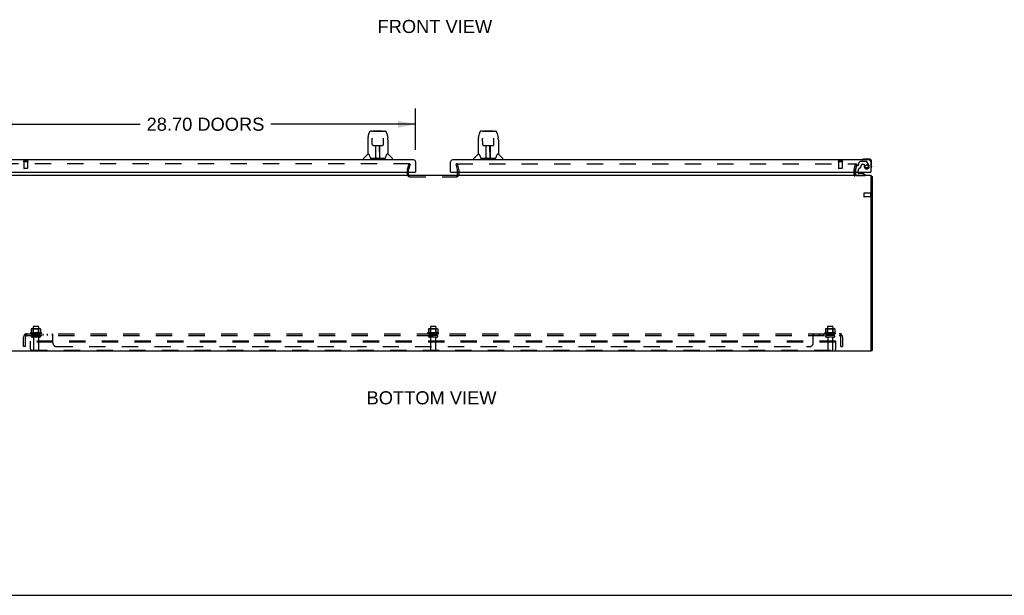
# Model space of a CAD drawing. Header units: inches. Extents: x 0 to 203, y 0 to 131.
# Tile 2 of 12: x 34 to 101, y 0 to 39. Entities that reach past the tile are written whole.
import ezdxf

# ---------------------------------------------------------------- set-up
doc = ezdxf.new("R2010")
doc.units = ezdxf.units.IN
doc.header["$LTSCALE"] = 11.137931
doc.header["$MEASUREMENT"] = 0
doc.linetypes.add('HIDDEN', pattern=[0.2, 0.1, -0.1])
doc.layers.get('0').update_dxf_attribs({"linetype": 'CONTINUOUS'})
for name, color, linetype in [('DEFAULT_2', 8, 'HIDDEN'), ('DIMENSIONS', 7, 'CONTINUOUS'), ('DOOR_ASSEMBLY_LEFT', 7, 'CONTINUOUS'), ('DOOR_ASSEMBLY_RIGHT', 7, 'CONTINUOUS'), ('SUBPANEL', 7, 'CONTINUOUS')]:
    doc.layers.add(name, color=color, linetype=linetype)
doc.styles.get("Standard").update_dxf_attribs({"font": 'arial.ttf'})
doc.dimstyles.new('DIMSTYLE_1', dxfattribs={"dimtxt": 0.893417, "dimasz": 1.191223, "dimexe": 0.09, "dimexo": 0.07, "dimgap": 0.0375, "dimtad": 0, "dimtih": 1, "dimtoh": 1, "dimzin": 4, "dimdsep": 46, "dimtxsty": 'Standard', "dimblk": '_FILLED', "dimblk1": '_FILLED', "dimblk2": '_FILLED', "dimcen": 0.09, "dimazin": 1, "dimtfac": 1, "dimtdec": 3, "dimtofl": 0, "dimtmove": 0, "dimatfit": 3, "dimldrblk": '_FILLED', "dimfxl": 0, "dimtolj": 1, "dimtzin": 4, "dimarcsym": 0})

# ---------------------------------------------------------------- blocks, each defined once
blk = doc.blocks.new('_FILLED')
at = {"color": 0, "linetype": 'ByBlock'}
blk.add_solid([(0, 0), (-1, 0.2), (-1, -0.2)], dxfattribs=at)
blk = doc.blocks.new('*D5')
at = {"layer": 'DIMENSIONS', "color": 2, "linetype": 'Continuous'}
for p, q in [((32.343, 30.44), (32.343, 33.256)), ((61.043, 30.44), (61.043, 33.256)), ((32.343, 32.184), (42.228, 32.184)), ((61.043, 32.184), (51.159, 32.184))]:
    blk.add_line(p, q, dxfattribs=at)
at = {"layer": 'DIMENSIONS', "color": 2, "linetype": 'Continuous', "xscale": 1.1912225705, "yscale": 1.1912225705, "zscale": 1.1912225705, "rotation": 180}
blk.add_blockref('_FILLED', (32.343, 32.184), dxfattribs=at)
at = {"layer": 'DIMENSIONS', "color": 2, "linetype": 'Continuous', "xscale": 1.1912225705, "yscale": 1.1912225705, "zscale": 1.1912225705}
blk.add_blockref('_FILLED', (61.043, 32.184), dxfattribs=at)
at = {"layer": 'DIMENSIONS', "color": 2, "linetype": 'Continuous', "insert": (46.693, 32.631), "char_height": 0.89342, "width": 8.03743, "attachment_point": 2, "line_spacing_factor": 0.9}
blk.add_mtext('28.70 DOORS', dxfattribs=at)

msp = doc.modelspace()

# ---------------------------------------------------------------- linework, layer by layer
at = {"color": 3, "linetype": 'Continuous'}
for p, q in [((92.164, 28.673), (32.314, 28.673)), ((60.564, 28.743), (60.564, 28.916)), ((63.914, 28.743), (63.914, 28.916)), ((91.064, 28.743), (91.064, 28.916)), ((92.164, 16.673), (92.164, 28.673)), ((92.239, 28.61), (92.239, 16.736)), ((92.164, 16.673), (32.314, 16.673))]:
    msp.add_line(p, q, dxfattribs=at)
at = {"color": 7, "linetype": 'Continuous'}
for p, q in [((92.164, 28.61), (92.239, 28.61)), ((92.164, 16.736), (92.239, 16.736)), ((0, 0), (202.508, 0))]:
    msp.add_line(p, q, dxfattribs=at)
at = {"color": 3, "linetype": 'Continuous'}
for points in [[(92.195, 28.632), (92.197, 28.63), (92.198, 28.629), (92.2, 28.628), (92.202, 28.627), (92.205, 28.626), (92.207, 28.625), (92.209, 28.624), (92.212, 28.623), (92.215, 28.623), (92.217, 28.622)], [(92.217, 28.622), (92.222, 28.621), (92.224, 28.62), (92.226, 28.619), (92.228, 28.619), (92.23, 28.618), (92.232, 28.618), (92.233, 28.617), (92.235, 28.616), (92.236, 28.615), (92.237, 28.615), (92.237, 28.614), (92.238, 28.613), (92.238, 28.612), (92.239, 28.611), (92.239, 28.61)]]:
    msp.add_lwpolyline(points, dxfattribs=at)
at = {"color": 7, "linetype": 'Continuous'}
for centre, start, end in [((60.634, 28.743), 180, 186.46878), ((63.844, 28.743), 353.53122, 360)]:
    msp.add_arc(centre, 0.07, start, end, dxfattribs=at)
at = {"color": 3, "linetype": 'Continuous'}
for centre, radius, start, end in [((60.634, 28.743), 0.07, 186.46878, 270), ((63.844, 28.743), 0.07, 270, 353.53122), ((91.134, 28.743), 0.07, 180, 270), ((92.094, 28.528), 0.145, 45.39862, 61.13153)]:
    msp.add_arc(centre, radius, start, end, dxfattribs=at)
at = {"layer": 'DEFAULT_2', "color": 8, "linetype": 'HIDDEN'}
for p, q in [((60.645, 29.486), (33.33, 29.486)), ((60.489, 28.743), (60.489, 29.072)), ((60.493, 29.102), (60.596, 29.486)), ((60.564, 28.916), (60.564, 29.072)), ((60.668, 29.466), (60.565, 29.082)), ((60.668, 29.466), (60.596, 29.486)), ((60.647, 29.486), (60.645, 29.486)), ((63.809, 29.466), (63.882, 29.486)), ((63.912, 29.082), (63.809, 29.466)), ((63.832, 29.486), (91.147, 29.486)), ((63.882, 29.486), (63.985, 29.102)), ((63.914, 28.916), (63.914, 29.072)), ((63.989, 29.072), (63.989, 28.743)), ((90.989, 28.743), (90.989, 29.072)), ((90.993, 29.102), (91.096, 29.486)), ((91.064, 28.916), (91.064, 29.072)), ((91.168, 29.466), (91.065, 29.082)), ((91.168, 29.466), (91.096, 29.486)), ((91.149, 29.486), (91.147, 29.486)), ((60.634, 28.598), (63.844, 28.598)), ((91.664, 27.462), (91.664, 27.234)), ((92.121, 27.472), (91.674, 27.472)), ((92.121, 27.224), (91.674, 27.224)), ((92.121, 27.49), (92.121, 27.206)), ((34.795, 18.188), (34.795, 17.97)), ((35.369, 18.209), (34.858, 18.209)), ((34.93, 18.189), (34.91, 18.209)), ((34.93, 17.893), (34.93, 18.189)), ((35.297, 18.189), (34.93, 18.189)), ((34.931, 18.343), (34.931, 17.748)), ((35.267, 18.373), (34.961, 18.373)), ((35.297, 18.343), (35.297, 17.748)), ((35.297, 18.189), (35.317, 18.209)), ((35.297, 17.893), (35.297, 18.189)), ((35.432, 18.188), (35.432, 17.97)), ((61.92, 18.188), (61.92, 17.97)), ((62.494, 18.209), (61.983, 18.209)), ((62.055, 18.189), (62.035, 18.209)), ((62.422, 18.189), (62.055, 18.189)), ((62.055, 17.893), (62.055, 18.189)), ((62.056, 18.343), (62.056, 17.748)), ((62.392, 18.373), (62.086, 18.373)), ((62.422, 18.343), (62.422, 17.748)), ((62.422, 18.189), (62.442, 18.209)), ((62.422, 17.893), (62.422, 18.189)), ((62.557, 18.188), (62.557, 17.97)), ((89.045, 18.188), (89.045, 17.97)), ((89.619, 18.209), (89.108, 18.209)), ((89.18, 18.189), (89.16, 18.209)), ((89.547, 18.189), (89.18, 18.189)), ((89.18, 17.893), (89.18, 18.189)), ((89.181, 18.343), (89.181, 17.748)), ((89.517, 18.373), (89.211, 18.373)), ((89.547, 18.343), (89.547, 17.748)), ((89.547, 18.189), (89.567, 18.209)), ((89.547, 17.893), (89.547, 18.189)), ((89.682, 18.188), (89.682, 17.97)), ((35.469, 17.943), (34.758, 17.943)), ((34.779, 17.873), (35.448, 17.873)), ((35.378, 17.748), (34.849, 17.748)), ((35.378, 17.642), (34.849, 17.642)), ((34.93, 17.893), (34.91, 17.873)), ((35.297, 17.893), (34.93, 17.893)), ((34.948, 17.58), (34.948, 16.778)), ((35.28, 17.58), (35.28, 16.778)), ((35.297, 17.893), (35.317, 17.873)), ((62.594, 17.943), (61.883, 17.943)), ((61.904, 17.873), (62.573, 17.873)), ((62.503, 17.748), (61.974, 17.748)), ((62.503, 17.642), (61.974, 17.642)), ((62.055, 17.893), (62.035, 17.873)), ((62.422, 17.893), (62.055, 17.893)), ((62.073, 17.58), (62.073, 16.778)), ((62.405, 17.58), (62.405, 16.778)), ((62.422, 17.893), (62.442, 17.873)), ((89.719, 17.943), (89.008, 17.943)), ((89.029, 17.873), (89.698, 17.873)), ((89.628, 17.748), (89.099, 17.748)), ((89.628, 17.642), (89.099, 17.642)), ((89.18, 17.893), (89.16, 17.873)), ((89.547, 17.893), (89.18, 17.893)), ((89.198, 17.58), (89.198, 16.778)), ((89.53, 17.58), (89.53, 16.778)), ((89.547, 17.893), (89.567, 17.873)), ((34.739, 16.808), (34.739, 17.373)), ((89.739, 17.373), (34.739, 17.373)), ((89.739, 17.298), (34.739, 17.298)), ((89.739, 16.808), (89.739, 17.373)), ((34.799, 16.748), (89.679, 16.748))]:
    msp.add_line(p, q, dxfattribs=at)
for points in [[(60.657, 29.48), (60.656, 29.482), (60.654, 29.483), (60.653, 29.484), (60.652, 29.484), (60.65, 29.485), (60.648, 29.486), (60.647, 29.486)], [(60.657, 29.48), (60.658, 29.479), (60.659, 29.477), (60.659, 29.476), (60.66, 29.474), (60.66, 29.473), (60.66, 29.471)], [(60.66, 29.471), (60.66, 29.471), (60.66, 29.469), (60.66, 29.468)], [(63.832, 29.486), (63.83, 29.486), (63.829, 29.486), (63.827, 29.485), (63.826, 29.484), (63.824, 29.484), (63.823, 29.483), (63.821, 29.482), (63.82, 29.48), (63.819, 29.479), (63.819, 29.477), (63.818, 29.476), (63.818, 29.474), (63.817, 29.473), (63.817, 29.471)], [(63.817, 29.471), (63.817, 29.471), (63.817, 29.469), (63.818, 29.468)], [(91.161, 29.477), (91.16, 29.479), (91.159, 29.48), (91.158, 29.482), (91.157, 29.483), (91.156, 29.484), (91.154, 29.484), (91.152, 29.485), (91.151, 29.486), (91.149, 29.486)], [(91.161, 29.477), (91.162, 29.476), (91.162, 29.474), (91.162, 29.473), (91.162, 29.471)], [(91.162, 29.471), (91.162, 29.471), (91.162, 29.469), (91.162, 29.468)], [(34.801, 18.197), (34.799, 18.196), (34.798, 18.195), (34.797, 18.194), (34.796, 18.193), (34.795, 18.191), (34.795, 18.189), (34.795, 18.188)], [(35.427, 18.197), (35.428, 18.196), (35.429, 18.195), (35.43, 18.194), (35.431, 18.193), (35.432, 18.191), (35.432, 18.189), (35.432, 18.188)], [(61.926, 18.197), (61.924, 18.196), (61.923, 18.195), (61.922, 18.194), (61.921, 18.193), (61.92, 18.191), (61.92, 18.189), (61.92, 18.188)], [(62.552, 18.197), (62.553, 18.196), (62.554, 18.195), (62.555, 18.194), (62.556, 18.193), (62.557, 18.191), (62.557, 18.189), (62.557, 18.188)], [(89.051, 18.197), (89.049, 18.196), (89.048, 18.195), (89.047, 18.194), (89.046, 18.193), (89.045, 18.191), (89.045, 18.189), (89.045, 18.188)], [(89.677, 18.197), (89.678, 18.196), (89.679, 18.195), (89.68, 18.194), (89.681, 18.193), (89.682, 18.191), (89.682, 18.189), (89.682, 18.188)], [(34.795, 17.97), (34.795, 17.969), (34.794, 17.967), (34.794, 17.966), (34.794, 17.966), (34.793, 17.965), (34.793, 17.964), (34.793, 17.964), (34.792, 17.963), (34.792, 17.963), (34.792, 17.963), (34.791, 17.962), (34.791, 17.962), (34.791, 17.962), (34.791, 17.962), (34.79, 17.962), (34.79, 17.961), (34.79, 17.961), (34.789, 17.961)], [(35.438, 17.961), (35.438, 17.961), (35.437, 17.961), (35.437, 17.962), (35.437, 17.962), (35.436, 17.962), (35.436, 17.962), (35.436, 17.962), (35.436, 17.963), (35.435, 17.963), (35.435, 17.963), (35.434, 17.964), (35.434, 17.964), (35.434, 17.965), (35.433, 17.966), (35.433, 17.966), (35.433, 17.967), (35.433, 17.969), (35.432, 17.97)], [(61.92, 17.97), (61.92, 17.969), (61.919, 17.967), (61.919, 17.966), (61.919, 17.966), (61.918, 17.965), (61.918, 17.964), (61.918, 17.964), (61.917, 17.963), (61.917, 17.963), (61.917, 17.963), (61.916, 17.962), (61.916, 17.962), (61.916, 17.962), (61.916, 17.962), (61.915, 17.962), (61.915, 17.961), (61.915, 17.961), (61.914, 17.961)], [(62.563, 17.961), (62.563, 17.961), (62.562, 17.961), (62.562, 17.962), (62.562, 17.962), (62.561, 17.962), (62.561, 17.962), (62.561, 17.962), (62.561, 17.963), (62.56, 17.963), (62.56, 17.963), (62.559, 17.964), (62.559, 17.964), (62.559, 17.965), (62.558, 17.966), (62.558, 17.966), (62.558, 17.967), (62.558, 17.969), (62.557, 17.97)], [(89.045, 17.97), (89.045, 17.969), (89.044, 17.967), (89.044, 17.966), (89.044, 17.966), (89.043, 17.965), (89.043, 17.964), (89.043, 17.964), (89.042, 17.963), (89.042, 17.963), (89.042, 17.963), (89.041, 17.962), (89.041, 17.962), (89.041, 17.962), (89.041, 17.962), (89.04, 17.962), (89.04, 17.961), (89.04, 17.961), (89.039, 17.961)], [(89.688, 17.961), (89.688, 17.961), (89.687, 17.961), (89.687, 17.962), (89.687, 17.962), (89.686, 17.962), (89.686, 17.962), (89.686, 17.962), (89.686, 17.963), (89.685, 17.963), (89.685, 17.963), (89.684, 17.964), (89.684, 17.964), (89.684, 17.965), (89.683, 17.966), (89.683, 17.966), (89.683, 17.967), (89.683, 17.969), (89.682, 17.97)]]:
    msp.add_lwpolyline(points, dxfattribs=at)
for centre, radius, start, end in [((60.604, 29.072), 0.115, 165, 180), ((60.604, 29.072), 0.04, 165, 180), ((63.874, 29.072), 0.04, 0, 15), ((63.874, 29.072), 0.115, 0, 15), ((91.104, 29.072), 0.115, 165, 180), ((91.104, 29.072), 0.04, 165, 180), ((60.634, 28.743), 0.145, 180, 270), ((63.844, 28.743), 0.145, 270, 360), ((91.134, 28.743), 0.145, 180, 231.24508), ((91.674, 27.462), 0.01, 90, 180), ((91.674, 27.234), 0.01, 180, 270), ((92.142, 27.49), 0.0215, 0, 180), ((92.142, 27.206), 0.0215, 180, 360), ((34.858, 18.068), 0.141, 90, 113.95), ((34.961, 18.343), 0.03, 90, 180), ((35.267, 18.343), 0.03, 0, 90), ((35.369, 18.068), 0.141, 66.05, 90), ((61.983, 18.068), 0.141, 90, 113.95), ((62.086, 18.343), 0.03, 90, 180), ((62.392, 18.343), 0.03, 0, 90), ((62.494, 18.068), 0.141, 66.05, 90), ((89.108, 18.068), 0.141, 90, 113.95), ((89.211, 18.343), 0.03, 90, 180), ((89.517, 18.343), 0.03, 0, 90), ((89.619, 18.068), 0.141, 66.05, 90), ((34.779, 17.912), 0.0384, 124.44966, 270), ((35.114, 17.343), 0.698, 117.6814, 120.66313), ((34.849, 17.695), 0.053, 90, 270), ((34.885, 17.58), 0.0625, 0, 90), ((35.342, 17.58), 0.0625, 90, 180), ((35.378, 17.695), 0.053, 270, 90), ((35.114, 17.343), 0.698, 59.33687, 62.3186), ((35.448, 17.912), 0.0384, 270, 55.55034), ((61.904, 17.912), 0.0384, 124.44966, 270), ((62.239, 17.343), 0.698, 117.6814, 120.66313), ((61.974, 17.695), 0.053, 90, 270), ((62.01, 17.58), 0.0625, 0, 90), ((62.467, 17.58), 0.0625, 90, 180), ((62.503, 17.695), 0.053, 270, 90), ((62.239, 17.343), 0.698, 59.33687, 62.3186), ((62.573, 17.912), 0.0384, 270, 55.55034), ((89.029, 17.912), 0.0384, 124.44966, 270), ((89.364, 17.343), 0.698, 117.6814, 120.66313), ((89.099, 17.695), 0.053, 90, 270), ((89.135, 17.58), 0.0625, 0, 90), ((89.592, 17.58), 0.0625, 90, 180), ((89.628, 17.695), 0.053, 270, 90), ((89.364, 17.343), 0.698, 59.33687, 62.3186), ((89.698, 17.912), 0.0384, 270, 55.55034), ((34.799, 16.808), 0.06, 180, 270), ((34.978, 16.778), 0.03, 180, 270), ((35.25, 16.778), 0.03, 270, 360), ((62.103, 16.778), 0.03, 180, 270), ((62.375, 16.778), 0.03, 270, 360), ((89.228, 16.778), 0.03, 180, 270), ((89.5, 16.778), 0.03, 270, 360), ((89.679, 16.808), 0.06, 270, 360)]:
    msp.add_arc(centre, radius, start, end, dxfattribs=at)
at = {"layer": 'DOOR_ASSEMBLY_LEFT', "color": 7, "linetype": 'Continuous'}
for p, q in [((58.064, 31.71), (57.983, 31.71)), ((58.065, 31.71), (58.953, 31.71)), ((58.07, 31.71), (58.069, 31.71)), ((58.175, 31.722), (58.761, 31.722)), ((57.779, 31.107), (57.779, 30.135)), ((57.794, 31.25), (57.859, 31.555)), ((58.08, 31.234), (58.08, 31.231)), ((58.08, 31.231), (58.08, 31.227)), ((58.08, 31.227), (58.081, 31.22)), ((58.081, 31.22), (58.081, 31.212)), ((58.083, 31.087), (58.081, 31.212)), ((58.088, 30.803), (58.083, 31.087)), ((58.848, 30.803), (58.856, 31.217)), ((58.856, 31.225), (58.856, 31.229)), ((58.856, 31.217), (58.856, 31.225)), ((59.077, 31.555), (59.142, 31.25)), ((59.148, 31.22), (59.142, 31.25)), ((59.157, 31.106), (59.157, 30.135)), ((58.088, 30.803), (58.089, 30.79)), ((58.168, 30.726), (58.288, 30.726)), ((58.319, 29.88), (58.334, 30.727)), ((58.324, 30.727), (58.613, 30.727)), ((58.326, 30.311), (58.326, 30.727)), ((58.333, 30.663), (58.326, 30.663)), ((58.33, 30.501), (58.326, 30.501)), ((58.33, 30.489), (58.326, 30.489)), ((58.594, 29.859), (58.579, 30.727)), ((58.58, 30.663), (58.61, 30.663)), ((58.583, 30.727), (58.583, 30.663)), ((58.61, 30.501), (58.583, 30.501)), ((58.61, 30.489), (58.583, 30.489)), ((58.61, 29.859), (58.61, 30.727)), ((58.648, 30.726), (58.768, 30.726)), ((57.464, 29.741), (57.464, 29.804)), ((57.773, 30.129), (57.476, 29.832)), ((57.852, 30.135), (57.779, 30.135)), ((57.849, 30.135), (57.855, 30.125)), ((57.915, 29.97), (57.93, 29.923)), ((57.93, 29.923), (57.932, 29.914)), ((57.982, 29.859), (58.954, 29.859)), ((58.32, 29.931), (58.319, 29.906)), ((58.326, 29.859), (58.326, 29.864)), ((58.587, 30.261), (58.61, 30.261)), ((58.61, 30.257), (58.587, 30.257)), ((58.593, 29.906), (58.593, 29.931)), ((59.004, 29.914), (59.007, 29.923)), ((59.081, 30.124), (59.087, 30.134)), ((59.157, 30.135), (59.084, 30.135)), ((59.163, 30.129), (59.461, 29.832)), ((59.472, 29.741), (59.472, 29.804)), ((61.023, 28.916), (61.043, 28.916))]:
    msp.add_line(p, q, dxfattribs=at)
at = {"layer": 'DOOR_ASSEMBLY_LEFT', "color": 3, "linetype": 'Continuous'}
for p, q in [((60.908, 29.741), (32.478, 29.741)), ((61.043, 29.606), (61.043, 28.916)), ((32.363, 28.916), (61.023, 28.916))]:
    msp.add_line(p, q, dxfattribs=at)
at = {"layer": 'DOOR_ASSEMBLY_LEFT', "color": 8, "linetype": 'HIDDEN'}
for p, q in [((34.56, 29.666), (34.276, 29.666)), ((34.56, 29.623), (34.276, 29.623)), ((34.294, 29.623), (34.294, 29.176)), ((34.542, 29.623), (34.542, 29.176)), ((34.532, 29.166), (34.304, 29.166))]:
    msp.add_line(p, q, dxfattribs=at)
at = {"layer": 'DOOR_ASSEMBLY_LEFT', "color": 7, "linetype": 'Continuous'}
for points in [[(57.983, 31.71), (57.98, 31.71), (57.967, 31.708), (57.954, 31.705), (57.941, 31.7), (57.93, 31.693), (57.92, 31.685), (57.911, 31.676), (57.903, 31.666), (57.895, 31.656), (57.889, 31.645), (57.883, 31.632), (57.877, 31.619), (57.872, 31.604), (57.867, 31.587), (57.862, 31.568), (57.859, 31.555)], [(59.077, 31.555), (59.074, 31.568), (59.069, 31.587), (59.064, 31.604), (59.059, 31.619), (59.053, 31.633), (59.047, 31.645), (59.041, 31.656), (59.033, 31.667), (59.025, 31.677), (59.016, 31.686), (59.006, 31.693), (58.994, 31.7), (58.982, 31.705), (58.969, 31.708), (58.955, 31.71), (58.953, 31.71)], [(57.794, 31.25), (57.788, 31.219), (57.783, 31.179), (57.78, 31.14), (57.779, 31.107)], [(58.08, 31.238), (58.08, 31.239), (58.08, 31.239), (58.08, 31.239), (58.08, 31.238), (58.08, 31.237), (58.08, 31.237), (58.08, 31.235), (58.08, 31.234)], [(58.856, 31.229), (58.856, 31.233), (58.856, 31.235), (58.856, 31.236), (58.856, 31.237), (58.856, 31.238), (58.856, 31.238), (58.856, 31.239)], [(59.157, 31.106), (59.156, 31.14), (59.153, 31.18), (59.148, 31.22)], [(58.089, 30.79), (58.093, 30.778), (58.098, 30.766), (58.105, 30.756), (58.114, 30.746), (58.124, 30.739), (58.135, 30.733), (58.146, 30.728), (58.158, 30.726), (58.167, 30.726)], [(58.288, 30.726), (58.292, 30.726), (58.301, 30.726), (58.309, 30.726)], [(58.309, 30.726), (58.317, 30.727), (58.324, 30.727)], [(58.613, 30.727), (58.621, 30.726), (58.629, 30.726)], [(58.629, 30.726), (58.637, 30.726), (58.645, 30.726), (58.648, 30.726)], [(58.769, 30.726), (58.779, 30.726), (58.791, 30.729), (58.803, 30.733), (58.813, 30.739), (58.823, 30.747), (58.832, 30.757), (58.839, 30.767), (58.844, 30.779), (58.847, 30.792), (58.848, 30.803)], [(57.855, 30.125), (57.869, 30.096), (57.883, 30.061), (57.899, 30.018), (57.915, 29.97)], [(57.932, 29.914), (57.937, 29.902), (57.942, 29.891), (57.947, 29.883)], [(57.947, 29.883), (57.952, 29.875), (57.958, 29.869), (57.965, 29.864), (57.972, 29.861), (57.98, 29.86), (57.982, 29.859)], [(58.954, 29.859), (58.956, 29.86), (58.964, 29.861), (58.971, 29.864), (58.978, 29.869), (58.984, 29.875), (58.989, 29.882)], [(58.989, 29.882), (58.994, 29.891), (58.999, 29.901), (59.004, 29.914)], [(59.007, 29.923), (59.021, 29.969), (59.037, 30.017), (59.052, 30.059), (59.067, 30.095), (59.081, 30.124)]]:
    msp.add_lwpolyline(points, dxfattribs=at)
for centre, radius, start, end in [((58.175, 31.702), 0.0197, 90, 156.39296), ((58.761, 31.702), 0.0197, 23.60704, 90), ((57.504, 29.804), 0.0394, 135, 180), ((57.787, 30.115), 0.0197, 97.5, 135), ((58.339, 29.879), 0.0197, 179, 270), ((58.339, 29.879), 0.0197, 260.73897, 269.92316), ((58.574, 29.879), 0.0197, 270, 1), ((58.574, 29.879), 0.0197, 270.07713, 272.64688), ((59.149, 30.115), 0.0197, 45, 82.5), ((59.433, 29.804), 0.0394, 0, 45)]:
    msp.add_arc(centre, radius, start, end, dxfattribs=at)
at = {"layer": 'DOOR_ASSEMBLY_LEFT', "color": 8, "linetype": 'HIDDEN'}
for centre, radius, start, end in [((34.276, 29.645), 0.0215, 90, 270), ((34.56, 29.645), 0.0215, 270, 90), ((34.304, 29.176), 0.01, 180, 270), ((34.532, 29.176), 0.01, 270, 360)]:
    msp.add_arc(centre, radius, start, end, dxfattribs=at)
at = {"layer": 'DOOR_ASSEMBLY_LEFT', "color": 3, "linetype": 'Continuous'}
msp.add_arc((60.908, 29.606), 0.135, 0, 90, dxfattribs=at)
at = {"layer": 'DOOR_ASSEMBLY_LEFT', "color": 7, "linetype": 'Continuous'}
for centre, major_axis, start_param, end_param in [((58.319, 29.899), (0, 0.0394), -2.940151, -2.835726), ((58.594, 29.899), (0.0394, 0), -1.875951, -1.570796)]:
    msp.add_ellipse(centre, major_axis=major_axis, ratio=1, start_param=start_param, end_param=end_param, dxfattribs=at)
at = {"layer": 'DOOR_ASSEMBLY_RIGHT', "color": 7, "linetype": 'Continuous'}
for p, q in [((65.605, 31.71), (65.524, 31.71)), ((65.606, 31.71), (66.494, 31.71)), ((65.611, 31.71), (65.61, 31.71)), ((65.716, 31.722), (66.302, 31.722)), ((65.32, 31.107), (65.32, 30.135)), ((65.335, 31.25), (65.4, 31.555)), ((65.621, 31.235), (65.621, 31.233)), ((65.621, 31.233), (65.621, 31.229)), ((65.621, 31.229), (65.621, 31.225)), ((65.621, 31.225), (65.622, 31.218)), ((65.622, 31.218), (65.622, 31.208)), ((65.629, 30.803), (65.622, 31.208)), ((66.389, 30.803), (66.397, 31.217)), ((66.397, 31.225), (66.397, 31.229)), ((66.397, 31.217), (66.397, 31.225)), ((66.618, 31.555), (66.683, 31.25)), ((66.689, 31.22), (66.683, 31.25)), ((66.698, 31.106), (66.698, 30.135)), ((65.629, 30.803), (65.63, 30.79)), ((65.709, 30.726), (65.829, 30.726)), ((65.86, 29.88), (65.875, 30.727)), ((65.865, 30.727), (66.154, 30.727)), ((65.867, 30.311), (65.867, 30.727)), ((65.874, 30.663), (65.867, 30.663)), ((65.871, 30.501), (65.867, 30.501)), ((65.871, 30.489), (65.867, 30.489)), ((66.135, 29.859), (66.12, 30.727)), ((66.121, 30.663), (66.151, 30.663)), ((66.124, 30.727), (66.124, 30.663)), ((66.151, 30.501), (66.124, 30.501)), ((66.151, 30.489), (66.124, 30.489)), ((66.151, 29.859), (66.151, 30.727)), ((66.189, 30.726), (66.309, 30.726)), ((65.005, 29.741), (65.005, 29.804)), ((65.314, 30.129), (65.017, 29.832)), ((65.393, 30.135), (65.32, 30.135)), ((65.39, 30.135), (65.396, 30.125)), ((65.456, 29.97), (65.471, 29.923)), ((65.471, 29.923), (65.473, 29.914)), ((65.523, 29.859), (66.495, 29.859)), ((65.861, 29.931), (65.86, 29.906)), ((65.867, 29.859), (65.867, 29.864)), ((66.128, 30.261), (66.151, 30.261)), ((66.151, 30.257), (66.128, 30.257)), ((66.134, 29.906), (66.134, 29.931)), ((66.545, 29.914), (66.548, 29.923)), ((66.622, 30.124), (66.628, 30.134)), ((66.698, 30.135), (66.625, 30.135)), ((66.704, 30.129), (67.002, 29.832)), ((67.013, 29.741), (67.013, 29.804)), ((91.572, 29.755), (91.571, 29.755)), ((91.576, 29.756), (91.572, 29.755)), ((91.667, 29.798), (91.705, 29.801)), ((91.994, 29.801), (91.705, 29.801)), ((92.194, 29.312), (92.194, 29.601)), ((92.147, 29.176), (92.148, 29.177)), ((92.194, 29.312), (92.191, 29.274)), ((63.454, 28.916), (63.434, 28.916)), ((91.091, 28.916), (91.091, 28.752)), ((91.276, 28.842), (91.276, 28.916)), ((91.584, 28.811), (91.307, 28.811)), ((91.355, 28.827), (91.355, 28.827)), ((91.496, 28.827), (91.355, 28.827)), ((91.496, 28.827), (91.496, 28.827)), ((91.497, 28.827), (91.496, 28.827)), ((91.76, 28.712), (91.584, 28.811)), ((91.76, 28.673), (91.76, 28.712)), ((92.114, 28.916), (92.134, 28.916))]:
    msp.add_line(p, q, dxfattribs=at)
at = {"layer": 'DOOR_ASSEMBLY_RIGHT', "color": 3, "linetype": 'Continuous'}
for p, q in [((63.434, 28.916), (63.434, 29.606)), ((91.999, 29.741), (63.569, 29.741)), ((92.134, 29.606), (92.134, 28.916)), ((63.454, 28.916), (92.114, 28.916))]:
    msp.add_line(p, q, dxfattribs=at)
at = {"layer": 'DOOR_ASSEMBLY_RIGHT', "color": 8, "linetype": 'HIDDEN'}
for p, q in [((90.201, 29.666), (89.917, 29.666)), ((90.201, 29.623), (89.917, 29.623)), ((89.935, 29.623), (89.935, 29.176)), ((90.183, 29.623), (90.183, 29.176)), ((91.414, 29.629), (91.299, 29.514)), ((91.848, 29.637), (91.435, 29.637)), ((92.008, 29.389), (91.874, 29.622)), ((90.173, 29.166), (89.945, 29.166)), ((91.16, 29.339), (91.091, 29.083)), ((91.091, 29.083), (91.091, 28.916)), ((91.234, 29.362), (91.19, 29.362)), ((91.276, 28.916), (91.276, 29.026)), ((91.293, 29.499), (91.293, 29.421)), ((91.577, 29.452), (91.671, 29.452)), ((91.687, 29.436), (91.687, 29.303)), ((91.17, 28.673), (91.76, 28.673))]:
    msp.add_line(p, q, dxfattribs=at)
at = {"layer": 'DOOR_ASSEMBLY_RIGHT', "color": 7, "linetype": 'Continuous'}
for points in [[(65.524, 31.71), (65.521, 31.71), (65.508, 31.708), (65.495, 31.705), (65.482, 31.7), (65.471, 31.693), (65.461, 31.685), (65.452, 31.676), (65.444, 31.666), (65.436, 31.656), (65.43, 31.645), (65.424, 31.632), (65.418, 31.619), (65.413, 31.604), (65.408, 31.587), (65.403, 31.568), (65.4, 31.555)], [(66.618, 31.555), (66.615, 31.568), (66.61, 31.587), (66.605, 31.604), (66.6, 31.619), (66.594, 31.633), (66.588, 31.645), (66.582, 31.656), (66.574, 31.667), (66.566, 31.677), (66.557, 31.686), (66.547, 31.693), (66.535, 31.7), (66.523, 31.705), (66.51, 31.708), (66.496, 31.71), (66.494, 31.71)], [(65.335, 31.25), (65.329, 31.219), (65.324, 31.179), (65.321, 31.14), (65.32, 31.107)], [(65.621, 31.238), (65.621, 31.239), (65.621, 31.239), (65.621, 31.239), (65.621, 31.238), (65.621, 31.237), (65.621, 31.237), (65.621, 31.235)], [(66.397, 31.229), (66.397, 31.233), (66.397, 31.235), (66.397, 31.236), (66.397, 31.237), (66.397, 31.238), (66.397, 31.238), (66.397, 31.239)], [(66.698, 31.106), (66.697, 31.14), (66.694, 31.18), (66.689, 31.22)], [(65.63, 30.79), (65.634, 30.778), (65.639, 30.766), (65.646, 30.756), (65.655, 30.746), (65.665, 30.739), (65.676, 30.733), (65.687, 30.728), (65.699, 30.726), (65.708, 30.726)], [(65.829, 30.726), (65.833, 30.726), (65.842, 30.726), (65.85, 30.726)], [(65.85, 30.726), (65.858, 30.727), (65.865, 30.727)], [(66.154, 30.727), (66.162, 30.726), (66.17, 30.726)], [(66.17, 30.726), (66.178, 30.726), (66.186, 30.726), (66.189, 30.726)], [(66.31, 30.726), (66.32, 30.726), (66.332, 30.729), (66.344, 30.733), (66.354, 30.739), (66.364, 30.747), (66.373, 30.757), (66.38, 30.767), (66.385, 30.779), (66.388, 30.792), (66.389, 30.803)], [(65.396, 30.125), (65.41, 30.096), (65.424, 30.061), (65.44, 30.018), (65.456, 29.97)], [(65.473, 29.914), (65.478, 29.902), (65.483, 29.891), (65.488, 29.883)], [(65.488, 29.883), (65.493, 29.875), (65.499, 29.869), (65.506, 29.864), (65.513, 29.861), (65.521, 29.86), (65.523, 29.859)], [(66.495, 29.859), (66.497, 29.86), (66.505, 29.861), (66.512, 29.864), (66.519, 29.869), (66.525, 29.875), (66.53, 29.882)], [(66.53, 29.882), (66.535, 29.891), (66.54, 29.901), (66.545, 29.914)], [(66.548, 29.923), (66.562, 29.969), (66.578, 30.017), (66.593, 30.059), (66.608, 30.095), (66.622, 30.124)], [(91.571, 29.755), (91.569, 29.755), (91.569, 29.755)], [(92.148, 29.177), (92.148, 29.178), (92.148, 29.179), (92.149, 29.183)]]:
    msp.add_lwpolyline(points, dxfattribs=at)
at = {"layer": 'DOOR_ASSEMBLY_RIGHT', "color": 8, "linetype": 'HIDDEN'}
msp.add_circle((91.859, 29.303), 0.103, dxfattribs=at)
at = {"layer": 'DOOR_ASSEMBLY_RIGHT', "color": 7, "linetype": 'Continuous'}
for centre, radius, start, end in [((65.716, 31.702), 0.0197, 90, 156.39296), ((66.302, 31.702), 0.0197, 23.60704, 90), ((65.045, 29.804), 0.0394, 135, 180), ((65.328, 30.115), 0.0197, 97.5, 135), ((65.88, 29.879), 0.0197, 179, 270), ((65.88, 29.879), 0.0197, 260.73897, 269.92316), ((66.115, 29.879), 0.0197, 270, 1), ((66.115, 29.879), 0.0197, 270.07713, 272.64688), ((66.69, 30.115), 0.0197, 45, 82.5), ((66.974, 29.804), 0.0394, 0, 45), ((91.584, 29.753), 0.015, 120.88989, 173.62041), ((91.584, 29.756), 0.015, 186.37959, 270), ((91.705, 29.551), 0.25, 90, 120.88989), ((91.994, 29.601), 0.2, 0, 90), ((92.149, 29.191), 0.015, 180, 263.62041), ((92.146, 29.191), 0.015, 276.37959, 329.11011), ((91.944, 29.312), 0.25, 329.11011, 360), ((91.17, 28.752), 0.079, 180, 270), ((91.307, 28.842), 0.031, 180, 270), ((91.356, 28.737), 0.09, 90.67198, 124.13442), ((91.496, 28.737), 0.09, 55.35658, 89.32802)]:
    msp.add_arc(centre, radius, start, end, dxfattribs=at)
at = {"layer": 'DOOR_ASSEMBLY_RIGHT', "color": 3, "linetype": 'Continuous'}
for centre, start, end in [((63.569, 29.606), 90, 180), ((91.999, 29.606), 0, 90)]:
    msp.add_arc(centre, 0.135, start, end, dxfattribs=at)
at = {"layer": 'DOOR_ASSEMBLY_RIGHT', "color": 8, "linetype": 'HIDDEN'}
for centre, radius, start, end in [((89.917, 29.645), 0.0215, 90, 270), ((90.201, 29.645), 0.0215, 270, 90), ((91.435, 29.607), 0.03, 90, 135), ((91.848, 29.607), 0.03, 30, 90), ((89.945, 29.176), 0.01, 180, 270), ((90.173, 29.176), 0.01, 270, 360), ((91.19, 29.331), 0.031, 90, 165), ((91.234, 29.421), 0.059, 270, 360), ((91.464, 29.026), 0.188, 115.7418, 180), ((91.313, 29.499), 0.02, 135, 180), ((91.302, 29.362), 0.185, 295.7418, 360), ((91.577, 29.362), 0.09, 90, 180), ((91.671, 29.436), 0.016, 0, 90), ((91.859, 29.303), 0.172, 180, 30)]:
    msp.add_arc(centre, radius, start, end, dxfattribs=at)
at = {"layer": 'DOOR_ASSEMBLY_RIGHT', "color": 7, "linetype": 'Continuous'}
for centre, start_param, end_param in [((65.86, 29.899), -1.369355, -1.26493), ((66.135, 29.899), -1.875951, -1.570796)]:
    msp.add_ellipse(centre, major_axis=(0.0394, 0), ratio=1, start_param=start_param, end_param=end_param, dxfattribs=at)
at = {"layer": 'SUBPANEL', "color": 8, "linetype": 'HIDDEN'}
for p, q in [((34.27, 16.998), (34.27, 17.636)), ((34.356, 17.819), (34.436, 17.723)), ((34.395, 17.748), (34.395, 17.873)), ((34.395, 17.873), (90.082, 17.873)), ((34.395, 17.808), (34.395, 17.805)), ((34.395, 17.748), (90.082, 17.748)), ((34.395, 16.998), (34.395, 17.636)), ((34.864, 17.873), (34.864, 17.748)), ((35.364, 17.873), (35.364, 17.748)), ((35.592, 17.873), (35.592, 17.748)), ((35.873, 17.873), (35.873, 17.748)), ((36.235, 17.748), (36.235, 17.873)), ((36.237, 17.748), (36.236, 17.748)), ((36.243, 17.87), (36.241, 17.871)), ((36.25, 17.734), (36.247, 17.738)), ((36.266, 17.722), (36.265, 17.722)), ((36.27, 17.723), (36.268, 17.722)), ((36.27, 17.248), (36.27, 17.819)), ((61.989, 17.873), (61.989, 17.748)), ((62.489, 17.873), (62.489, 17.748)), ((88.207, 17.248), (88.207, 17.819)), ((88.236, 17.871), (88.238, 17.872)), ((88.243, 17.748), (88.243, 17.873)), ((88.604, 17.873), (88.604, 17.748)), ((88.643, 17.873), (88.643, 17.748)), ((88.885, 17.873), (88.885, 17.748)), ((88.924, 17.873), (88.924, 17.748)), ((89.114, 17.873), (89.114, 17.748)), ((89.614, 17.873), (89.614, 17.748)), ((90.121, 17.819), (90.042, 17.723)), ((90.062, 17.748), (90.063, 17.749)), ((90.076, 17.781), (90.075, 17.779)), ((90.077, 17.784), (90.076, 17.783)), ((90.076, 17.783), (90.076, 17.781)), ((90.078, 17.787), (90.077, 17.786)), ((90.077, 17.786), (90.077, 17.784)), ((90.079, 17.79), (90.078, 17.789)), ((90.078, 17.789), (90.078, 17.787)), ((90.08, 17.793), (90.079, 17.792)), ((90.079, 17.792), (90.079, 17.79)), ((90.082, 17.748), (90.082, 17.873)), ((90.082, 16.998), (90.082, 17.636)), ((90.207, 17.636), (90.207, 16.998)), ((34.395, 16.998), (34.27, 16.998)), ((36.52, 16.998), (87.957, 16.998)), ((90.082, 16.998), (90.207, 16.998))]:
    msp.add_line(p, q, dxfattribs=at)
for points in [[(34.356, 17.819), (34.358, 17.821), (34.361, 17.824), (34.363, 17.826), (34.365, 17.83), (34.366, 17.833), (34.368, 17.836), (34.37, 17.84), (34.372, 17.844)], [(34.372, 17.844), (34.375, 17.851), (34.376, 17.854), (34.378, 17.857), (34.379, 17.86), (34.381, 17.863), (34.383, 17.866), (34.385, 17.868), (34.386, 17.87), (34.388, 17.871), (34.39, 17.872), (34.392, 17.873), (34.393, 17.873), (34.395, 17.873)], [(34.418, 17.744), (34.418, 17.744), (34.418, 17.744), (34.418, 17.745), (34.417, 17.745), (34.417, 17.745), (34.417, 17.746), (34.417, 17.746), (34.416, 17.747), (34.416, 17.747), (34.416, 17.748), (34.415, 17.748), (34.415, 17.749), (34.415, 17.75), (34.414, 17.75), (34.414, 17.751), (34.414, 17.751), (34.413, 17.752), (34.413, 17.753), (34.413, 17.753), (34.412, 17.754), (34.412, 17.755), (34.412, 17.755), (34.411, 17.756), (34.411, 17.757), (34.411, 17.757), (34.41, 17.758), (34.41, 17.759), (34.41, 17.76), (34.409, 17.76), (34.409, 17.761), (34.409, 17.762), (34.408, 17.763), (34.408, 17.764), (34.408, 17.764), (34.407, 17.765), (34.407, 17.766), (34.407, 17.767), (34.406, 17.768), (34.406, 17.769), (34.405, 17.769), (34.405, 17.77), (34.405, 17.771), (34.404, 17.772), (34.404, 17.773), (34.404, 17.774), (34.403, 17.775), (34.403, 17.776), (34.403, 17.777), (34.402, 17.778), (34.402, 17.779), (34.402, 17.78), (34.401, 17.781), (34.401, 17.782), (34.401, 17.783), (34.4, 17.784), (34.4, 17.785), (34.4, 17.787), (34.399, 17.788), (34.399, 17.789), (34.399, 17.79), (34.398, 17.791), (34.398, 17.792), (34.398, 17.793), (34.398, 17.794), (34.397, 17.795), (34.397, 17.796), (34.397, 17.796), (34.397, 17.797), (34.396, 17.798), (34.396, 17.799), (34.396, 17.8), (34.396, 17.801), (34.396, 17.802), (34.396, 17.803), (34.395, 17.804), (34.395, 17.804), (34.395, 17.805), (34.395, 17.806), (34.395, 17.807), (34.395, 17.807), (34.395, 17.807), (34.395, 17.808), (34.395, 17.808)], [(34.422, 17.73), (34.418, 17.734), (34.416, 17.736), (34.414, 17.738), (34.412, 17.74), (34.41, 17.742), (34.407, 17.743), (34.405, 17.745), (34.403, 17.746), (34.4, 17.747), (34.398, 17.748), (34.397, 17.748), (34.395, 17.748)], [(34.415, 17.748), (34.415, 17.748), (34.416, 17.747), (34.416, 17.747), (34.416, 17.746), (34.417, 17.746), (34.417, 17.746), (34.417, 17.745), (34.417, 17.745), (34.418, 17.745), (34.418, 17.744), (34.418, 17.744), (34.418, 17.744)], [(34.436, 17.723), (34.435, 17.722), (34.434, 17.722), (34.433, 17.722), (34.433, 17.723), (34.431, 17.723), (34.43, 17.724), (34.429, 17.725), (34.427, 17.726), (34.426, 17.727), (34.424, 17.729), (34.422, 17.73)], [(36.25, 17.86), (36.248, 17.863), (36.246, 17.866), (36.244, 17.868), (36.243, 17.87), (36.241, 17.871), (36.239, 17.872), (36.237, 17.873), (36.236, 17.873), (36.235, 17.873)], [(36.239, 17.872), (36.237, 17.873), (36.236, 17.873), (36.235, 17.873)], [(36.246, 17.74), (36.245, 17.742), (36.243, 17.743), (36.242, 17.745), (36.24, 17.746), (36.239, 17.747), (36.237, 17.748), (36.236, 17.748), (36.235, 17.748)], [(36.247, 17.738), (36.246, 17.74), (36.245, 17.742), (36.243, 17.743), (36.242, 17.745), (36.24, 17.746), (36.239, 17.747)], [(36.253, 17.854), (36.251, 17.857), (36.25, 17.86), (36.248, 17.863), (36.246, 17.866), (36.244, 17.868)], [(36.262, 17.723), (36.26, 17.724), (36.259, 17.725), (36.257, 17.726), (36.256, 17.727), (36.254, 17.729), (36.253, 17.73), (36.251, 17.732), (36.25, 17.734)], [(36.27, 17.723), (36.268, 17.722), (36.266, 17.722), (36.265, 17.722), (36.263, 17.723), (36.262, 17.723), (36.26, 17.724), (36.259, 17.725), (36.257, 17.726), (36.256, 17.727), (36.254, 17.729), (36.253, 17.73), (36.251, 17.732)], [(36.256, 17.847), (36.254, 17.851), (36.253, 17.854)], [(36.265, 17.826), (36.264, 17.83), (36.262, 17.833), (36.26, 17.836), (36.259, 17.84), (36.256, 17.847)], [(36.27, 17.819), (36.268, 17.821), (36.267, 17.824), (36.265, 17.826), (36.264, 17.83)], [(36.27, 17.819), (36.268, 17.821), (36.267, 17.824)], [(88.207, 17.819), (88.209, 17.821), (88.211, 17.824), (88.212, 17.826), (88.214, 17.83)], [(88.207, 17.723), (88.209, 17.722), (88.211, 17.722), (88.212, 17.722), (88.214, 17.723), (88.216, 17.723), (88.217, 17.724), (88.219, 17.725), (88.22, 17.726), (88.222, 17.727), (88.223, 17.729), (88.224, 17.73), (88.226, 17.732)], [(88.207, 17.723), (88.209, 17.722), (88.211, 17.722), (88.212, 17.722), (88.214, 17.723), (88.216, 17.723), (88.217, 17.724)], [(88.211, 17.824), (88.212, 17.826), (88.214, 17.83), (88.215, 17.833), (88.217, 17.836), (88.218, 17.84)], [(88.218, 17.84), (88.221, 17.847), (88.223, 17.851), (88.224, 17.854)], [(88.22, 17.726), (88.222, 17.727), (88.223, 17.729), (88.224, 17.73), (88.226, 17.732), (88.227, 17.734), (88.23, 17.738)], [(88.224, 17.854), (88.226, 17.857), (88.227, 17.86), (88.229, 17.863), (88.231, 17.866), (88.233, 17.868), (88.235, 17.87)], [(88.227, 17.86), (88.229, 17.863), (88.231, 17.866), (88.233, 17.868), (88.235, 17.87), (88.236, 17.871), (88.238, 17.872), (88.24, 17.873), (88.241, 17.873), (88.243, 17.873)], [(88.23, 17.738), (88.231, 17.74), (88.233, 17.742), (88.234, 17.743), (88.235, 17.745)], [(88.231, 17.74), (88.233, 17.742), (88.234, 17.743), (88.235, 17.745), (88.237, 17.746), (88.238, 17.747), (88.24, 17.748), (88.241, 17.748), (88.243, 17.748)], [(88.237, 17.746), (88.238, 17.747), (88.24, 17.748), (88.241, 17.748), (88.243, 17.748)], [(88.24, 17.873), (88.241, 17.873), (88.243, 17.873)], [(90.042, 17.723), (90.042, 17.722), (90.043, 17.722), (90.044, 17.722), (90.045, 17.723), (90.046, 17.723), (90.047, 17.724), (90.048, 17.725), (90.05, 17.726), (90.051, 17.727), (90.053, 17.729), (90.055, 17.73), (90.059, 17.734)], [(90.075, 17.779), (90.075, 17.778), (90.075, 17.777), (90.074, 17.776), (90.074, 17.775), (90.074, 17.774), (90.073, 17.773), (90.073, 17.772), (90.072, 17.771), (90.072, 17.77), (90.072, 17.769), (90.071, 17.768), (90.071, 17.767), (90.071, 17.766), (90.07, 17.765), (90.07, 17.765), (90.069, 17.764), (90.069, 17.763), (90.069, 17.762), (90.068, 17.761), (90.068, 17.76), (90.067, 17.759), (90.067, 17.758), (90.067, 17.758), (90.066, 17.757), (90.066, 17.756), (90.066, 17.755), (90.065, 17.755), (90.065, 17.754), (90.064, 17.753), (90.064, 17.752), (90.064, 17.752), (90.063, 17.751), (90.063, 17.75), (90.063, 17.75), (90.062, 17.749), (90.062, 17.748), (90.062, 17.748), (90.061, 17.747), (90.061, 17.747), (90.061, 17.746), (90.06, 17.746), (90.06, 17.745), (90.06, 17.745), (90.06, 17.745), (90.059, 17.744)], [(90.059, 17.734), (90.061, 17.736), (90.063, 17.738), (90.065, 17.74), (90.068, 17.742), (90.07, 17.743), (90.072, 17.745), (90.075, 17.746), (90.077, 17.747), (90.079, 17.748), (90.081, 17.748), (90.082, 17.748)], [(90.059, 17.744), (90.059, 17.744), (90.059, 17.744), (90.059, 17.744), (90.059, 17.744), (90.06, 17.745), (90.06, 17.745), (90.06, 17.745), (90.06, 17.746), (90.061, 17.746), (90.061, 17.746), (90.061, 17.747), (90.062, 17.747), (90.062, 17.748)], [(90.082, 17.808), (90.082, 17.808), (90.082, 17.808), (90.082, 17.808), (90.082, 17.808), (90.082, 17.807), (90.082, 17.807), (90.082, 17.807), (90.082, 17.806), (90.082, 17.805), (90.082, 17.805), (90.082, 17.804), (90.082, 17.804), (90.082, 17.803), (90.082, 17.803), (90.082, 17.802), (90.081, 17.801), (90.081, 17.801), (90.081, 17.8), (90.081, 17.799), (90.081, 17.799), (90.081, 17.798), (90.081, 17.797), (90.08, 17.797), (90.08, 17.796), (90.08, 17.795), (90.08, 17.795), (90.08, 17.794), (90.08, 17.793)], [(90.103, 17.851), (90.101, 17.854), (90.1, 17.857), (90.098, 17.86), (90.096, 17.863), (90.095, 17.866), (90.093, 17.868), (90.091, 17.87), (90.089, 17.871), (90.087, 17.872), (90.085, 17.873), (90.084, 17.873), (90.082, 17.873)], [(90.082, 17.805), (90.082, 17.805), (90.082, 17.806), (90.082, 17.806), (90.082, 17.807), (90.082, 17.807), (90.082, 17.808), (90.082, 17.808), (90.082, 17.808), (90.082, 17.808)], [(90.121, 17.819), (90.119, 17.821), (90.117, 17.824), (90.115, 17.826), (90.113, 17.83), (90.111, 17.833), (90.109, 17.836), (90.107, 17.84), (90.106, 17.844), (90.103, 17.851)]]:
    msp.add_lwpolyline(points, dxfattribs=at)
for centre, radius, start, end in [((34.507, 17.636), 0.237, 90, 180), ((34.507, 17.636), 0.112, 90, 180), ((89.97, 17.636), 0.237, 0, 90), ((89.97, 17.636), 0.112, 0, 90), ((36.52, 17.248), 0.25, 180, 270), ((87.957, 17.248), 0.25, 270, 360)]:
    msp.add_arc(centre, radius, start, end, dxfattribs=at)

# ---------------------------------------------------------------- texts
at = {"layer": 'DIMENSIONS', "color": 2, "linetype": 'Continuous', "attachment_point": 2, "line_spacing_factor": 0.9}
for s, insert, char_height, width in [('FRONT VIEW', (62.36, 39.309), 0.8934, 7.81823), ('BOTTOM VIEW', (62.135, 13.94), 0.89342, 8.85446)]:
    msp.add_mtext(s, dxfattribs=dict(at, insert=insert, char_height=char_height, width=width))

# ---------------------------------------------------------------- dimensions: what is measured, and where the dimension line sits
at = {"layer": 'DIMENSIONS', "color": 2, "linetype": 'Continuous'}
dim = msp.add_linear_dim(base=(61.043, 32.184), p1=(32.343, 30.37), p2=(61.043, 30.37), text='<> DOORS', dimstyle='DIMSTYLE_1', dxfattribs=at)
dim.commit()
dim.dimension.update_dxf_attribs({"geometry": '*D5', "text_midpoint": (46.693, 32.184), "dimtype": 160})

doc.saveas('drawing.dxf')
